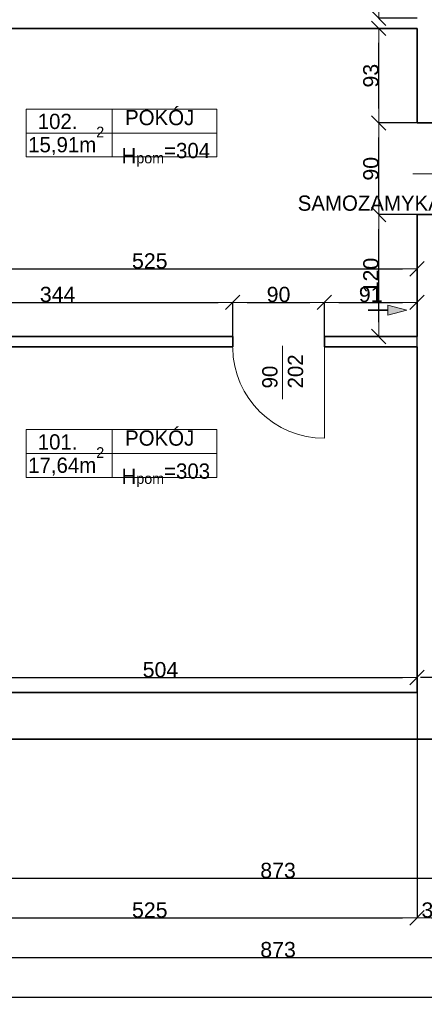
# Model space of a CAD drawing. Header units: metres. Extents: x 7506757 to 756746378, y 5735207 to 582114514.
# Tile 138 of 256: x 7684502 to 7688476, y 5850803 to 5860485. Entities that reach past the tile are written whole.
import ezdxf

# ---------------------------------------------------------------- set-up
doc = ezdxf.new("R2010")
doc.units = ezdxf.units.M
doc.header["$MEASUREMENT"] = 0
doc.header["$PDMODE"] = 2
doc.layers.get('0').update_dxf_attribs({"color": 250, "linetype": 'CONTINUOUS', "lineweight": 100, "plot": 0})
doc.layers.get('Defpoints').update_dxf_attribs({"linetype": 'CONTINUOUS'})
for name, color, linetype, lineweight in [('2D - Ogolne46', 7, 'CONTINUOUS', 18), ('7 - linia widok1', 7, 'CONTINUOUS', 13), ('M_OCIANA1', 7, 'CONTINUOUS', 13), ('M_OCIANA6', 5, 'CONTINUOUS', 35), ('M_OPISY141', 7, 'CONTINUOUS', 0), ('m_umeblowanie1', 7, 'CONTINUOUS', 13), ('opis1', 7, 'CONTINUOUS', 13), ('WYMIARY', 8, 'CONTINUOUS', 13)]:
    doc.layers.add(name, color=color, linetype=linetype, lineweight=lineweight)
doc.layers.add('M_OCIANA', color=7, linetype='CONTINUOUS')
doc.layers.add('PWYMIAR', color=7, linetype='CONTINUOUS')
doc.styles.add('GENERATED_STYLE_1', font='arial.ttf')
doc.styles.add('GENERATED_STYLE_2', font='txt')
doc.dimstyles.new('GENERATED_STYLE__1', dxfattribs={"dimtxt": 150, "dimasz": 142.5, "dimexe": 0.18, "dimexo": 0, "dimgap": 0.09, "dimtad": 1, "dimdec": 0, "dimlfac": 0.1, "dimzin": 0, "dimdsep": 46, "dimtxsty": 'GENERATED_STYLE_1', "dimblk": 'ARROWHEAD_6', "dimblk1": 'ARROWHEAD_6', "dimblk2": 'ARROWHEAD_6', "dimcen": 0.09, "dimclrd": 251, "dimclre": 251, "dimclrt": 7, "dimazin": 0, "dimtfac": 1, "dimtdec": 4, "dimtmove": 0, "dimatfit": 3, "dimfxl": 0, "dimtolj": 1, "dimtzin": 0, "dimarcsym": 0})
doc.dimstyles.new('GENERATED_STYLE__2', dxfattribs={"dimtxt": 150, "dimasz": 142.5, "dimexe": 0.18, "dimexo": 0, "dimgap": 0.09, "dimtad": 1, "dimtih": 1, "dimtoh": 1, "dimdec": 0, "dimlfac": 0.1, "dimzin": 0, "dimdsep": 46, "dimtxsty": 'GENERATED_STYLE_1', "dimblk": 'ARROWHEAD_6', "dimblk1": 'ARROWHEAD_6', "dimblk2": 'ARROWHEAD_6', "dimcen": 0.09, "dimclrd": 251, "dimclre": 251, "dimclrt": 7, "dimazin": 0, "dimtfac": 1, "dimtdec": 4, "dimtmove": 0, "dimatfit": 3, "dimfxl": 0, "dimtolj": 1, "dimtzin": 0, "dimarcsym": 0})
doc.dimstyles.new('GENERATED_STYLE__4', dxfattribs={"dimtxt": 150, "dimasz": 142.5, "dimexe": 0.18, "dimexo": 0, "dimgap": 0.09, "dimtad": 1, "dimtih": 1, "dimtoh": 1, "dimdec": 0, "dimlfac": 0.1, "dimzin": 0, "dimdsep": 46, "dimtxsty": 'GENERATED_STYLE_1', "dimblk": 'ARROWHEAD_6', "dimblk1": 'ARROWHEAD_6', "dimblk2": 'ARROWHEAD_6', "dimcen": 0.09, "dimclrd": 251, "dimclre": 251, "dimclrt": 7, "dimazin": 0, "dimtfac": 1, "dimtdec": 4, "dimtmove": 2, "dimatfit": 3, "dimfxl": 0, "dimtolj": 1, "dimtzin": 0, "dimarcsym": 0})

# ---------------------------------------------------------------- blocks, each defined once
blk = doc.blocks.new('Linia_77', base_point=(590746.4, 306649.8))
at = {"layer": 'M_OCIANA1', "linetype": 'Continuous'}
blk.add_hatch(color=256, dxfattribs=at).paths.add_polyline_path([(591125.2, 306649.8), (590938.6, 306599.8), (590938.6, 306699.8)], flags=0)
for p, q in [((591125.2, 306649.8), (590938.6, 306699.8)), ((590938.6, 306599.8), (590938.6, 306699.8)), ((591125.2, 306649.8), (590938.6, 306599.8))]:
    blk.add_line(p, q, dxfattribs=at)
at = {"layer": 'M_OCIANA6', "linetype": 'Continuous'}
blk.add_line((590746.4, 306649.8), (590938.6, 306649.8), dxfattribs=at)
blk = doc.blocks.new('ARROWHEAD_6')
at = {"color": 0, "linetype": 'Continuous', "lineweight": 0}
for p, q in [((0, 0), (-1, 0)), ((-0.5, -0.5), (0.5, 0.5))]:
    blk.add_line(p, q, dxfattribs=at)
blk = doc.blocks.new('*D6117')
at = {"layer": 'Defpoints', "color": 0, "linetype": 'Continuous', "transparency": 16777216}
for p in [(7686594.6, 5857705.3), (7683154.6, 5857269.1), (7686594.6, 5857269.1)]:
    blk.add_point(p, dxfattribs=at)
at = {"layer": 'PWYMIAR', "color": 251, "linetype": 'Continuous', "lineweight": -2, "transparency": 16777216}
for p, q in [((7683154.6, 5857269.1), (7683154.6, 5857705.5)), ((7683297.1, 5857705.3), (7686452.1, 5857705.3)), ((7686594.6, 5857269.1), (7686594.6, 5857705.5))]:
    blk.add_line(p, q, dxfattribs=at)
at = {"layer": 'PWYMIAR', "color": 251, "linetype": 'Continuous', "lineweight": -2, "transparency": 16777216, "xscale": 142.5, "yscale": 142.5, "zscale": 142.5, "rotation": 180}
blk.add_blockref('ARROWHEAD_6', (7683154.6, 5857705.3), dxfattribs=at)
at = {"layer": 'PWYMIAR', "color": 251, "linetype": 'Continuous', "lineweight": -2, "transparency": 16777216, "xscale": 142.5, "yscale": 142.5, "zscale": 142.5}
blk.add_blockref('ARROWHEAD_6', (7686594.6, 5857705.3), dxfattribs=at)
at = {"layer": 'PWYMIAR', "color": 7, "linetype": 'Continuous', "lineweight": 13, "transparency": 16777216, "insert": (7684874.6, 5857782), "char_height": 150, "attachment_point": 5, "style": 'GENERATED_STYLE_1'}
blk.add_mtext('\\A1;344', dxfattribs=at)
blk = doc.blocks.new('*D6118')
at = {"layer": 'Defpoints', "color": 0, "linetype": 'Continuous', "transparency": 16777216}
for p in [(7687494.6, 5857705.3), (7686594.6, 5857269.1), (7687494.6, 5857269.1)]:
    blk.add_point(p, dxfattribs=at)
at = {"layer": 'PWYMIAR', "color": 251, "linetype": 'Continuous', "lineweight": -2, "transparency": 16777216}
for p, q in [((7686594.6, 5857269.1), (7686594.6, 5857705.5)), ((7686737.1, 5857705.3), (7687352.1, 5857705.3)), ((7687494.6, 5857269.1), (7687494.6, 5857705.5))]:
    blk.add_line(p, q, dxfattribs=at)
at = {"layer": 'PWYMIAR', "color": 251, "linetype": 'Continuous', "lineweight": -2, "transparency": 16777216, "xscale": 142.5, "yscale": 142.5, "zscale": 142.5, "rotation": 180}
blk.add_blockref('ARROWHEAD_6', (7686594.6, 5857705.3), dxfattribs=at)
at = {"layer": 'PWYMIAR', "color": 251, "linetype": 'Continuous', "lineweight": -2, "transparency": 16777216, "xscale": 142.5, "yscale": 142.5, "zscale": 142.5}
blk.add_blockref('ARROWHEAD_6', (7687494.6, 5857705.3), dxfattribs=at)
at = {"layer": 'PWYMIAR', "color": 7, "linetype": 'Continuous', "lineweight": 13, "transparency": 16777216, "insert": (7687044.6, 5857782), "char_height": 150, "attachment_point": 5, "style": 'GENERATED_STYLE_1'}
blk.add_mtext('\\A1;90', dxfattribs=at)
blk = doc.blocks.new('*D6119')
at = {"layer": 'Defpoints', "color": 0, "linetype": 'Continuous', "transparency": 16777216}
for p in [(7688404.6, 5857705.3), (7687494.6, 5857269.1), (7688404.6, 5857269.1)]:
    blk.add_point(p, dxfattribs=at)
at = {"layer": 'PWYMIAR', "color": 251, "linetype": 'Continuous', "lineweight": -2, "transparency": 16777216}
for p, q in [((7687494.6, 5857269.1), (7687494.6, 5857705.5)), ((7687637.1, 5857705.3), (7688262.1, 5857705.3)), ((7688404.6, 5857269.1), (7688404.6, 5857705.5))]:
    blk.add_line(p, q, dxfattribs=at)
at = {"layer": 'PWYMIAR', "color": 251, "linetype": 'Continuous', "lineweight": -2, "transparency": 16777216, "xscale": 142.5, "yscale": 142.5, "zscale": 142.5, "rotation": 180}
blk.add_blockref('ARROWHEAD_6', (7687494.6, 5857705.3), dxfattribs=at)
at = {"layer": 'PWYMIAR', "color": 251, "linetype": 'Continuous', "lineweight": -2, "transparency": 16777216, "xscale": 142.5, "yscale": 142.5, "zscale": 142.5}
blk.add_blockref('ARROWHEAD_6', (7688404.6, 5857705.3), dxfattribs=at)
at = {"layer": 'PWYMIAR', "color": 7, "linetype": 'Continuous', "lineweight": 13, "transparency": 16777216, "insert": (7687949.6, 5857782), "char_height": 150, "attachment_point": 5, "style": 'GENERATED_STYLE_1'}
blk.add_mtext('\\A1;91', dxfattribs=at)
blk = doc.blocks.new('*D6123')
at = {"layer": 'Defpoints', "color": 0, "linetype": 'Continuous', "transparency": 16777216}
for p in [(7688028.6, 5861739.1), (7688404.6, 5861739.1), (7688404.6, 5860499.1)]:
    blk.add_point(p, dxfattribs=at)
at = {"layer": 'PWYMIAR', "color": 251, "linetype": 'Continuous', "lineweight": -2, "transparency": 16777216}
for p, q in [((7688404.6, 5861739.1), (7688028.5, 5861739.1)), ((7688028.6, 5860641.6), (7688028.6, 5861596.6)), ((7688404.6, 5860499.1), (7688028.5, 5860499.1))]:
    blk.add_line(p, q, dxfattribs=at)
at = {"layer": 'PWYMIAR', "color": 251, "linetype": 'Continuous', "lineweight": -2, "transparency": 16777216, "xscale": 142.5, "yscale": 142.5, "zscale": 142.5}
for p, rotation in [((7688028.6, 5861739.1), 90), ((7688028.6, 5860499.1), 270)]:
    blk.add_blockref('ARROWHEAD_6', p, dxfattribs=dict(at, rotation=rotation))
at = {"layer": 'PWYMIAR', "color": 7, "linetype": 'Continuous', "lineweight": 13, "transparency": 16777216, "insert": (7687953.2, 5861119.1), "char_height": 150, "attachment_point": 5, "rotation": 90, "style": 'GENERATED_STYLE_1'}
blk.add_mtext('\\A1;124', dxfattribs=at)
blk = doc.blocks.new('*D6126')
at = {"layer": 'Defpoints', "color": 0, "linetype": 'Continuous', "transparency": 16777216}
for p in [(7688028.6, 5858569.1), (7688404.6, 5858569.1), (7688404.6, 5857369.1)]:
    blk.add_point(p, dxfattribs=at)
at = {"layer": 'PWYMIAR', "color": 251, "linetype": 'Continuous', "lineweight": -2, "transparency": 16777216}
for p, q in [((7688404.6, 5858569.1), (7688028.5, 5858569.1)), ((7688028.6, 5857511.6), (7688028.6, 5858426.6)), ((7688404.6, 5857369.1), (7688028.5, 5857369.1))]:
    blk.add_line(p, q, dxfattribs=at)
at = {"layer": 'PWYMIAR', "color": 251, "linetype": 'Continuous', "lineweight": -2, "transparency": 16777216, "xscale": 142.5, "yscale": 142.5, "zscale": 142.5}
for p, rotation in [((7688028.6, 5858569.1), 90), ((7688028.6, 5857369.1), 270)]:
    blk.add_blockref('ARROWHEAD_6', p, dxfattribs=dict(at, rotation=rotation))
at = {"layer": 'PWYMIAR', "color": 7, "linetype": 'Continuous', "lineweight": 13, "transparency": 16777216, "insert": (7687952, 5857969.1), "char_height": 150, "attachment_point": 5, "rotation": 90, "style": 'GENERATED_STYLE_1'}
blk.add_mtext('\\A1;120', dxfattribs=at)
blk = doc.blocks.new('*D6127')
at = {"layer": 'Defpoints', "color": 0, "linetype": 'Continuous', "transparency": 16777216}
for p in [(7688028.6, 5859469.1), (7688404.6, 5859469.1), (7688404.6, 5858569.1)]:
    blk.add_point(p, dxfattribs=at)
at = {"layer": 'PWYMIAR', "color": 251, "linetype": 'Continuous', "lineweight": -2, "transparency": 16777216}
for p, q in [((7688404.6, 5859469.1), (7688028.5, 5859469.1)), ((7688028.6, 5858711.6), (7688028.6, 5859326.6)), ((7688404.6, 5858569.1), (7688028.5, 5858569.1))]:
    blk.add_line(p, q, dxfattribs=at)
at = {"layer": 'PWYMIAR', "color": 251, "linetype": 'Continuous', "lineweight": -2, "transparency": 16777216, "xscale": 142.5, "yscale": 142.5, "zscale": 142.5}
for p, rotation in [((7688028.6, 5859469.1), 90), ((7688028.6, 5858569.1), 270)]:
    blk.add_blockref('ARROWHEAD_6', p, dxfattribs=dict(at, rotation=rotation))
at = {"layer": 'PWYMIAR', "color": 7, "linetype": 'Continuous', "lineweight": 13, "transparency": 16777216, "insert": (7687952, 5859019.1), "char_height": 150, "attachment_point": 5, "rotation": 90, "style": 'GENERATED_STYLE_1'}
blk.add_mtext('\\A1;90', dxfattribs=at)
blk = doc.blocks.new('*D6128')
at = {"layer": 'Defpoints', "color": 0, "linetype": 'Continuous', "transparency": 16777216}
for p in [(7688028.6, 5860399.1), (7688404.6, 5860399.1), (7688404.6, 5859469.1)]:
    blk.add_point(p, dxfattribs=at)
at = {"layer": 'PWYMIAR', "color": 251, "linetype": 'Continuous', "lineweight": -2, "transparency": 16777216}
for p, q in [((7688404.6, 5860399.1), (7688028.5, 5860399.1)), ((7688028.6, 5859611.6), (7688028.6, 5860256.6)), ((7688404.6, 5859469.1), (7688028.5, 5859469.1))]:
    blk.add_line(p, q, dxfattribs=at)
at = {"layer": 'PWYMIAR', "color": 251, "linetype": 'Continuous', "lineweight": -2, "transparency": 16777216, "xscale": 142.5, "yscale": 142.5, "zscale": 142.5}
for p, rotation in [((7688028.6, 5860399.1), 90), ((7688028.6, 5859469.1), 270)]:
    blk.add_blockref('ARROWHEAD_6', p, dxfattribs=dict(at, rotation=rotation))
at = {"layer": 'PWYMIAR', "color": 7, "linetype": 'Continuous', "lineweight": 13, "transparency": 16777216, "insert": (7687951.9, 5859934.1), "char_height": 150, "attachment_point": 5, "rotation": 90, "style": 'GENERATED_STYLE_1'}
blk.add_mtext('\\A1;93', dxfattribs=at)
blk = doc.blocks.new('*D6130')
at = {"layer": 'Defpoints', "color": 0, "linetype": 'Continuous', "transparency": 16777216}
for p in [(7688404.6, 5858035), (7683154.6, 5857369.1), (7688404.6, 5857369.1)]:
    blk.add_point(p, dxfattribs=at)
at = {"layer": 'PWYMIAR', "color": 251, "linetype": 'Continuous', "lineweight": -2, "transparency": 16777216}
for p, q in [((7683154.6, 5857369.1), (7683154.6, 5858035.1)), ((7683297.1, 5858035), (7688262.1, 5858035)), ((7688404.6, 5857369.1), (7688404.6, 5858035.1))]:
    blk.add_line(p, q, dxfattribs=at)
at = {"layer": 'PWYMIAR', "color": 251, "linetype": 'Continuous', "lineweight": -2, "transparency": 16777216, "xscale": 142.5, "yscale": 142.5, "zscale": 142.5, "rotation": 180}
blk.add_blockref('ARROWHEAD_6', (7683154.6, 5858035), dxfattribs=at)
at = {"layer": 'PWYMIAR', "color": 251, "linetype": 'Continuous', "lineweight": -2, "transparency": 16777216, "xscale": 142.5, "yscale": 142.5, "zscale": 142.5}
blk.add_blockref('ARROWHEAD_6', (7688404.6, 5858035), dxfattribs=at)
at = {"layer": 'PWYMIAR', "color": 7, "linetype": 'Continuous', "lineweight": 13, "transparency": 16777216, "insert": (7685779.6, 5858111.6), "char_height": 150, "attachment_point": 5, "style": 'GENERATED_STYLE_1'}
blk.add_mtext('\\A1;525', dxfattribs=at)
blk = doc.blocks.new('*D6136')
at = {"layer": 'Defpoints', "color": 0, "linetype": 'Continuous', "transparency": 16777216}
for p in [(7683364.6, 5854889.1), (7688404.6, 5854015.8), (7688404.6, 5853869.1)]:
    blk.add_point(p, dxfattribs=at)
at = {"layer": 'PWYMIAR', "color": 251, "linetype": 'Continuous', "lineweight": -2, "transparency": 16777216}
for p, q in [((7683364.6, 5854889.1), (7683364.6, 5854015.7)), ((7683507.1, 5854015.8), (7688262.1, 5854015.8)), ((7688404.6, 5853869.1), (7688404.6, 5854016))]:
    blk.add_line(p, q, dxfattribs=at)
at = {"layer": 'PWYMIAR', "color": 251, "linetype": 'Continuous', "lineweight": -2, "transparency": 16777216, "xscale": 142.5, "yscale": 142.5, "zscale": 142.5, "rotation": 180}
blk.add_blockref('ARROWHEAD_6', (7683364.6, 5854015.8), dxfattribs=at)
at = {"layer": 'PWYMIAR', "color": 251, "linetype": 'Continuous', "lineweight": -2, "transparency": 16777216, "xscale": 142.5, "yscale": 142.5, "zscale": 142.5}
blk.add_blockref('ARROWHEAD_6', (7688404.6, 5854015.8), dxfattribs=at)
at = {"layer": 'PWYMIAR', "color": 7, "linetype": 'Continuous', "lineweight": 13, "transparency": 16777216, "insert": (7685884.6, 5854092.5), "char_height": 150, "attachment_point": 5, "style": 'GENERATED_STYLE_1'}
blk.add_mtext('\\A1;504', dxfattribs=at)
blk = doc.blocks.new('*D6292')
at = {"layer": 'Defpoints', "color": 0, "linetype": 'Continuous', "transparency": 16777216}
for p in [(7688794.6, 5855879.1), (7688794.6, 5854015.8), (7688724.6, 5853879.1)]:
    blk.add_point(p, dxfattribs=at)
at = {"layer": 'PWYMIAR', "color": 251, "linetype": 'Continuous', "lineweight": -2, "transparency": 16777216}
for p, q in [((7688794.6, 5855879.1), (7688794.6, 5854015.7)), ((7688582.1, 5854015.8), (7688439.6, 5854015.8)), ((7688724.6, 5853879.1), (7688724.6, 5854016)), ((7688724.6, 5854015.8), (7688794.6, 5854015.8)), ((7688937.1, 5854015.8), (7689079.6, 5854015.8))]:
    blk.add_line(p, q, dxfattribs=at)
at = {"layer": 'PWYMIAR', "color": 251, "linetype": 'Continuous', "lineweight": -2, "transparency": 16777216, "xscale": 142.5, "yscale": 142.5, "zscale": 142.5}
blk.add_blockref('ARROWHEAD_6', (7688724.6, 5854015.8), dxfattribs=at)
at = {"layer": 'PWYMIAR', "color": 251, "linetype": 'Continuous', "lineweight": -2, "transparency": 16777216, "xscale": 142.5, "yscale": 142.5, "zscale": 142.5, "rotation": 180}
blk.add_blockref('ARROWHEAD_6', (7688794.6, 5854015.8), dxfattribs=at)
at = {"layer": 'PWYMIAR', "color": 7, "linetype": 'Continuous', "lineweight": 13, "transparency": 16777216, "insert": (7688759.6, 5853865.6), "char_height": 150, "attachment_point": 5, "style": 'GENERATED_STYLE_1'}
blk.add_mtext('\\A1;7', dxfattribs=at)
blk = doc.blocks.new('*D6321')
at = {"layer": 'Defpoints', "color": 0, "linetype": 'Continuous', "transparency": 16777216}
for p in [(7682674.6, 5853409.1), (7691404.6, 5853409.1), (7691404.6, 5851263.5)]:
    blk.add_point(p, dxfattribs=at)
at = {"layer": 'PWYMIAR', "color": 251, "linetype": 'Continuous', "lineweight": -2, "transparency": 16777216}
for p, q in [((7682674.6, 5853409.1), (7682674.6, 5851263.3)), ((7691404.6, 5853409.1), (7691404.6, 5851263.3)), ((7682817.1, 5851263.5), (7691262.1, 5851263.5))]:
    blk.add_line(p, q, dxfattribs=at)
at = {"layer": 'PWYMIAR', "color": 251, "linetype": 'Continuous', "lineweight": -2, "transparency": 16777216, "xscale": 142.5, "yscale": 142.5, "zscale": 142.5, "rotation": 180}
blk.add_blockref('ARROWHEAD_6', (7682674.6, 5851263.5), dxfattribs=at)
at = {"layer": 'PWYMIAR', "color": 251, "linetype": 'Continuous', "lineweight": -2, "transparency": 16777216, "xscale": 142.5, "yscale": 142.5, "zscale": 142.5}
blk.add_blockref('ARROWHEAD_6', (7691404.6, 5851263.5), dxfattribs=at)
at = {"layer": 'PWYMIAR', "color": 7, "linetype": 'Continuous', "lineweight": 13, "transparency": 16777216, "insert": (7687039.6, 5851340.2), "char_height": 150, "attachment_point": 5, "style": 'GENERATED_STYLE_1'}
blk.add_mtext('\\A1;873', dxfattribs=at)
blk = doc.blocks.new('*D6325')
at = {"layer": 'Defpoints', "color": 0, "linetype": 'Continuous', "transparency": 16777216}
for p in [(7683154.6, 5854889.1), (7688404.6, 5853869.1), (7688404.6, 5851652.6)]:
    blk.add_point(p, dxfattribs=at)
at = {"layer": 'PWYMIAR', "color": 251, "linetype": 'Continuous', "lineweight": -2, "transparency": 16777216}
for p, q in [((7683154.6, 5854889.1), (7683154.6, 5851652.5)), ((7688404.6, 5853869.1), (7688404.6, 5851652.5)), ((7683297.1, 5851652.6), (7688262.1, 5851652.6))]:
    blk.add_line(p, q, dxfattribs=at)
at = {"layer": 'PWYMIAR', "color": 251, "linetype": 'Continuous', "lineweight": -2, "transparency": 16777216, "xscale": 142.5, "yscale": 142.5, "zscale": 142.5, "rotation": 180}
blk.add_blockref('ARROWHEAD_6', (7683154.6, 5851652.6), dxfattribs=at)
at = {"layer": 'PWYMIAR', "color": 251, "linetype": 'Continuous', "lineweight": -2, "transparency": 16777216, "xscale": 142.5, "yscale": 142.5, "zscale": 142.5}
blk.add_blockref('ARROWHEAD_6', (7688404.6, 5851652.6), dxfattribs=at)
at = {"layer": 'PWYMIAR', "color": 7, "linetype": 'Continuous', "lineweight": 13, "transparency": 16777216, "insert": (7685779.6, 5851729.3), "char_height": 150, "attachment_point": 5, "style": 'GENERATED_STYLE_1'}
blk.add_mtext('\\A1;525', dxfattribs=at)
blk = doc.blocks.new('*D6326')
at = {"layer": 'Defpoints', "color": 0, "linetype": 'Continuous', "transparency": 16777216}
for p in [(7688404.6, 5853869.1), (7688724.6, 5853879.1), (7688724.6, 5851652.6)]:
    blk.add_point(p, dxfattribs=at)
at = {"layer": 'PWYMIAR', "color": 251, "linetype": 'Continuous', "lineweight": -2, "transparency": 16777216}
for p, q in [((7688404.6, 5853869.1), (7688404.6, 5851652.5)), ((7688724.6, 5853879.1), (7688724.6, 5851652.5)), ((7688547.1, 5851652.6), (7688582.1, 5851652.6))]:
    blk.add_line(p, q, dxfattribs=at)
at = {"layer": 'PWYMIAR', "color": 251, "linetype": 'Continuous', "lineweight": -2, "transparency": 16777216, "xscale": 142.5, "yscale": 142.5, "zscale": 142.5, "rotation": 180}
blk.add_blockref('ARROWHEAD_6', (7688404.6, 5851652.6), dxfattribs=at)
at = {"layer": 'PWYMIAR', "color": 251, "linetype": 'Continuous', "lineweight": -2, "transparency": 16777216, "xscale": 142.5, "yscale": 142.5, "zscale": 142.5}
blk.add_blockref('ARROWHEAD_6', (7688724.6, 5851652.6), dxfattribs=at)
at = {"layer": 'PWYMIAR', "color": 7, "linetype": 'Continuous', "lineweight": 13, "transparency": 16777216, "insert": (7688564.6, 5851729.4), "char_height": 150, "attachment_point": 5, "style": 'GENERATED_STYLE_1'}
blk.add_mtext('\\A1;32', dxfattribs=at)
blk = doc.blocks.new('*D6367')
at = {"layer": 'Defpoints', "color": 0, "linetype": 'Continuous', "transparency": 16777216}
for p in [(7682674.6, 5853409.1), (7714334.6, 5853409.1), (7714334.6, 5850874.3)]:
    blk.add_point(p, dxfattribs=at)
at = {"layer": 'PWYMIAR', "color": 251, "linetype": 'Continuous', "lineweight": -2, "transparency": 16777216}
for p, q in [((7682674.6, 5853409.1), (7682674.6, 5850874.1)), ((7714334.6, 5853409.1), (7714334.6, 5850874.1)), ((7682817.1, 5850874.3), (7714192.1, 5850874.3))]:
    blk.add_line(p, q, dxfattribs=at)
at = {"layer": 'PWYMIAR', "color": 251, "linetype": 'Continuous', "lineweight": -2, "transparency": 16777216, "xscale": 142.5, "yscale": 142.5, "zscale": 142.5, "rotation": 180}
blk.add_blockref('ARROWHEAD_6', (7682674.6, 5850874.3), dxfattribs=at)
at = {"layer": 'PWYMIAR', "color": 251, "linetype": 'Continuous', "lineweight": -2, "transparency": 16777216, "xscale": 142.5, "yscale": 142.5, "zscale": 142.5}
blk.add_blockref('ARROWHEAD_6', (7714334.6, 5850874.3), dxfattribs=at)
at = {"layer": 'PWYMIAR', "color": 7, "linetype": 'Continuous', "lineweight": 13, "transparency": 16777216, "insert": (7698504.6, 5850951), "char_height": 150, "attachment_point": 5, "style": 'GENERATED_STYLE_1'}
blk.add_mtext('\\A1;3166', dxfattribs=at)
blk = doc.blocks.new('*D6431')
at = {"layer": 'Defpoints', "color": 0, "linetype": 'Continuous', "transparency": 16777216}
for p in [(7691404.6, 5855909.1), (7682674.6, 5853409.1), (7691404.6, 5852041.8)]:
    blk.add_point(p, dxfattribs=at)
at = {"layer": 'PWYMIAR', "color": 251, "linetype": 'Continuous', "lineweight": -2, "transparency": 16777216}
for p, q in [((7691404.6, 5855909.1), (7691404.6, 5852041.6)), ((7682674.6, 5853409.1), (7682674.6, 5852041.6)), ((7682817.1, 5852041.8), (7691262.1, 5852041.8))]:
    blk.add_line(p, q, dxfattribs=at)
at = {"layer": 'PWYMIAR', "color": 251, "linetype": 'Continuous', "lineweight": -2, "transparency": 16777216, "xscale": 142.5, "yscale": 142.5, "zscale": 142.5, "rotation": 180}
blk.add_blockref('ARROWHEAD_6', (7682674.6, 5852041.8), dxfattribs=at)
at = {"layer": 'PWYMIAR', "color": 251, "linetype": 'Continuous', "lineweight": -2, "transparency": 16777216, "xscale": 142.5, "yscale": 142.5, "zscale": 142.5}
blk.add_blockref('ARROWHEAD_6', (7691404.6, 5852041.8), dxfattribs=at)
at = {"layer": 'PWYMIAR', "color": 7, "linetype": 'Continuous', "lineweight": 13, "transparency": 16777216, "insert": (7687039.6, 5852118.5), "char_height": 150, "attachment_point": 5, "style": 'GENERATED_STYLE_1'}
blk.add_mtext('\\A1;873', dxfattribs=at)

msp = doc.modelspace()

# ---------------------------------------------------------------- linework, layer by layer
at = {"layer": '7 - linia widok1', "linetype": 'Continuous'}
for p, q in [((7688888.2, 5858970.2), (7688363.7, 5858970.2)), ((7687084.6, 5857278.9), (7687084.6, 5856754.5))]:
    msp.add_line(p, q, dxfattribs=at)
at = {"layer": 'M_OCIANA6', "linetype": 'Continuous'}
for p, q in [((7688404.6, 5860399.1), (7683154.6, 5860399.1)), ((7688404.6, 5859469.1), (7688404.6, 5860399.1)), ((7688404.6, 5859469.1), (7688854.6, 5859469.1)), ((7688404.6, 5857369.1), (7688404.6, 5858569.1)), ((7688404.6, 5858569.1), (7688854.6, 5858569.1)), ((7686594.6, 5857369.1), (7683154.6, 5857369.1)), ((7686594.6, 5857269.1), (7686594.6, 5857369.1)), ((7687494.6, 5857269.1), (7687494.6, 5857369.1)), ((7688404.6, 5857369.1), (7687494.6, 5857369.1)), ((7686594.6, 5857269.1), (7683154.6, 5857269.1)), ((7688404.6, 5857269.1), (7687494.6, 5857269.1)), ((7688404.6, 5853869.1), (7688404.6, 5857269.1)), ((7688404.6, 5853869.1), (7683364.6, 5853869.1)), ((7691404.6, 5853409.1), (7682674.6, 5853409.1))]:
    msp.add_line(p, q, dxfattribs=at)
at = {"layer": 'M_OPISY141', "linetype": 'Continuous'}
for p, q in [((7684566.6, 5859606), (7686437.7, 5859606)), ((7684566.6, 5859134.9), (7684566.6, 5859606)), ((7685411.2, 5859606), (7685411.2, 5859134.9)), ((7686437.7, 5859606), (7686437.7, 5859134.9)), ((7684566.6, 5859370.4), (7686437.7, 5859370.4)), ((7686437.7, 5859134.9), (7684566.6, 5859134.9)), ((7684566.6, 5856454.3), (7686437.7, 5856454.3)), ((7684566.6, 5855983.2), (7684566.6, 5856454.3)), ((7685411.2, 5856454.3), (7685411.2, 5855983.2)), ((7686437.7, 5856454.3), (7686437.7, 5855983.2)), ((7684566.6, 5856218.7), (7686437.7, 5856218.7)), ((7686437.7, 5855983.2), (7684566.6, 5855983.2))]:
    msp.add_line(p, q, dxfattribs=at)
at = {"layer": 'm_umeblowanie1', "linetype": 'Continuous'}
msp.add_line((7687494.6, 5857269.1), (7687494.6, 5856369.1), dxfattribs=at)
msp.add_arc((7687494.6, 5857269.1), 900, 180.70987, 270, dxfattribs=at)

# ---------------------------------------------------------------- block references
at = {"layer": 'M_OCIANA', "color": 5, "linetype": 'Continuous', "lineweight": 35}
msp.add_blockref('Linia_77', (7687926.3, 5857629), dxfattribs=at)

# ---------------------------------------------------------------- texts
at = {"layer": '2D - Ogolne46', "linetype": 'Continuous', "char_height": 150, "attachment_point": 7, "style": 'GENERATED_STYLE_2'}
for s, insert in [('{15,91m\\A1{\\H0.7x;\\S2^  ;}}', (7684584.8, 5859152.8)), ('{17,64m\\A1{\\H0.7x;\\S2^  ;}}', (7684584.8, 5856001.1))]:
    msp.add_mtext(s, dxfattribs=dict(at, insert=insert))
at = {"layer": 'opis1', "linetype": 'Continuous', "char_height": 150, "attachment_point": 1, "style": 'GENERATED_STYLE_2'}
for s, insert in [('{POKÓJ}', (7685536.8, 5859597.7)), ('{102.}', (7684679.1, 5859559.7)), ('{H\\A1{\\H0.7x;\\S ^ pom;}=304}', (7685502.2, 5859324.2)), ('{POKÓJ}', (7685536.8, 5856446)), ('{101.}', (7684679.1, 5856408)), ('{H\\A1{\\H0.7x;\\S ^ pom;}=303}', (7685502.2, 5856172.4))]:
    msp.add_mtext(s, dxfattribs=dict(at, insert=insert))
at = {"layer": 'opis1', "linetype": 'Continuous', "insert": (7686883.8, 5856859), "char_height": 150, "width": 563.056, "attachment_point": 1, "rotation": 90, "line_spacing_factor": 1.007581, "style": 'GENERATED_STYLE_2'}
msp.add_mtext('{90\\P202}', dxfattribs=at)
at = {"layer": 'WYMIARY', "color": 11, "linetype": 'ByBlock', "lineweight": 18, "true_color": 0xf57f8e, "insert": (7687232.9, 5858756), "char_height": 150, "attachment_point": 1, "style": 'GENERATED_STYLE_2'}
msp.add_mtext('SAMOZAMYKACZ', dxfattribs=at)

# ---------------------------------------------------------------- dimensions: what is measured, and where the dimension line sits
at = {"layer": 'PWYMIAR', "color": 251, "linetype": 'Continuous', "lineweight": 13}
for base, p1, p2, picture, middle in [((7688028.6, 5861739.1), (7688404.6, 5860499.1), (7688404.6, 5861739.1), '*D6123', (7687953.2, 5861119.1)), ((7688028.6, 5860399.1), (7688404.6, 5859469.1), (7688404.6, 5860399.1), '*D6128', (7687951.9, 5859934.1)), ((7688028.6, 5859469.1), (7688404.6, 5858569.1), (7688404.6, 5859469.1), '*D6127', (7687952, 5859019.1)), ((7688028.6, 5858569.1), (7688404.6, 5857369.1), (7688404.6, 5858569.1), '*D6126', (7687952, 5857969.1))]:
    dim = msp.add_linear_dim(base=base, p1=p1, p2=p2, angle=90, dimstyle='GENERATED_STYLE__1', dxfattribs=at)
    dim.commit()
    dim.dimension.update_dxf_attribs({"geometry": picture, "text_midpoint": middle})
for base, p1, p2, dimstyle, picture, middle in [((7688404.6, 5858035), (7683154.6, 5857369.1), (7688404.6, 5857369.1), 'GENERATED_STYLE__2', '*D6130', (7685779.6, 5858111.6)), ((7686594.6, 5857705.3), (7683154.6, 5857269.1), (7686594.6, 5857269.1), 'GENERATED_STYLE__2', '*D6117', (7684874.6, 5857782)), ((7687494.6, 5857705.3), (7686594.6, 5857269.1), (7687494.6, 5857269.1), 'GENERATED_STYLE__2', '*D6118', (7687044.6, 5857782)), ((7688404.6, 5857705.3), (7687494.6, 5857269.1), (7688404.6, 5857269.1), 'GENERATED_STYLE__4', '*D6119', (7687949.6, 5857782)), ((7691404.6, 5852041.8), (7682674.6, 5853409.1), (7691404.6, 5855909.1), 'GENERATED_STYLE__2', '*D6431', (7687039.6, 5852118.5)), ((7688794.6, 5854015.8), (7688724.6, 5853879.1), (7688794.6, 5855879.1), 'GENERATED_STYLE__4', '*D6292', (7688759.6, 5853865.6)), ((7688404.6, 5851652.6), (7683154.6, 5854889.1), (7688404.6, 5853869.1), 'GENERATED_STYLE__2', '*D6325', (7685779.6, 5851729.3)), ((7688404.6, 5854015.8), (7683364.6, 5854889.1), (7688404.6, 5853869.1), 'GENERATED_STYLE__2', '*D6136', (7685884.6, 5854092.5)), ((7688724.6, 5851652.6), (7688404.6, 5853869.1), (7688724.6, 5853879.1), 'GENERATED_STYLE__2', '*D6326', (7688564.6, 5851729.4)), ((7691404.6, 5851263.5), (7682674.6, 5853409.1), (7691404.6, 5853409.1), 'GENERATED_STYLE__2', '*D6321', (7687039.6, 5851340.2)), ((7714334.6, 5850874.3), (7682674.6, 5853409.1), (7714334.6, 5853409.1), 'GENERATED_STYLE__2', '*D6367', (7698504.6, 5850951))]:
    dim = msp.add_linear_dim(base=base, p1=p1, p2=p2, dimstyle=dimstyle, dxfattribs=at)
    dim.commit()
    dim.dimension.update_dxf_attribs({"geometry": picture, "text_midpoint": middle})

doc.saveas('drawing.dxf')
